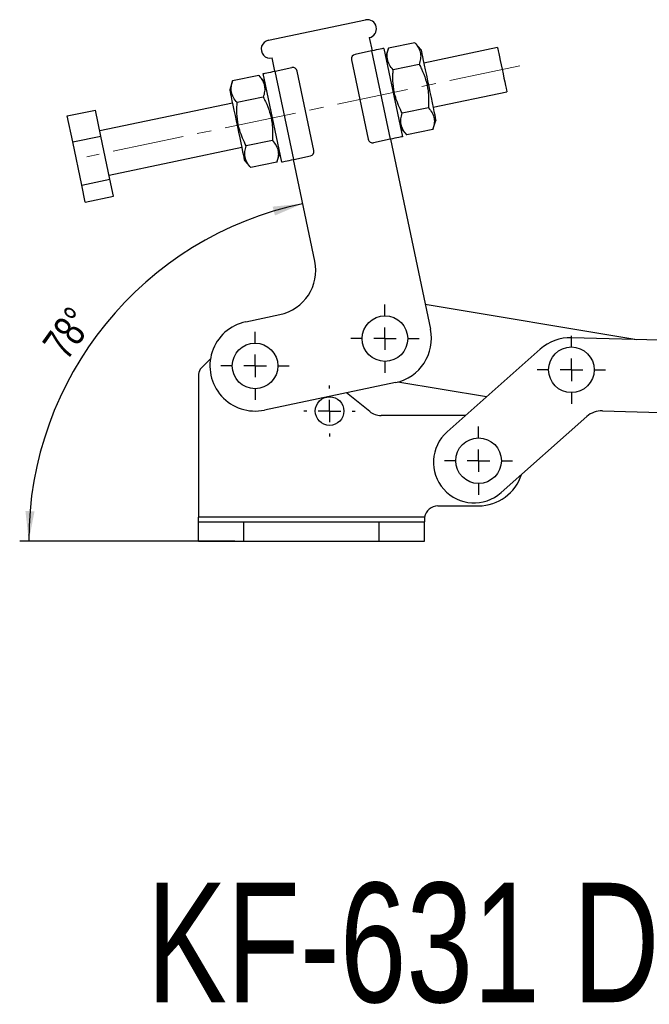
# Model space of a CAD drawing. Header units: millimetres. Extents: x 43 to 389, y 20 to 288.
# Tile 15 of 19: x 253 to 322, y 66 to 175. Entities that reach past the tile are written whole.
import ezdxf

# ---------------------------------------------------------------- set-up
doc = ezdxf.new("R2010")
doc.units = ezdxf.units.MM
doc.linetypes.add('CENTERX2', pattern=[20.32, 12.7, -2.54, 2.54, -2.54])
doc.layers.add('FORMATO', color=179, linetype='Continuous')
doc.styles.add('SLDTEXTSTYLE0', font='TXT', dxfattribs={"width": 0.75})
doc.dimstyles.new('SLDDIMSTYLE5', dxfattribs={"dimtxt": 3.5, "dimasz": 3.302, "dimexe": 0, "dimexo": 0.0625, "dimgap": 0.875, "dimtad": 1, "dimdec": 4, "dimlfac": 2, "dimzin": 12, "dimdsep": 46, "dimtxsty": 'SLDTEXTSTYLE0', "dimsah": 1, "dimcen": 0.09, "dimadec": 0, "dimazin": 3, "dimtfac": 1, "dimtdec": 0, "dimtofl": 0, "dimtmove": 0, "dimatfit": 3, "dimfxl": 0, "dimfrac": 2, "dimtolj": 1, "dimtzin": 12, "dimarcsym": 0})

# ---------------------------------------------------------------- blocks, each defined once
blk = doc.blocks.new('_D_11')
at = {"layer": 'FORMATO'}
blk.add_line((276.43, 117.74), (252.61, 117.74), dxfattribs=at)
blk.add_arc((291.79, 117.74), 38.18, 101.8498, 180, dxfattribs=at)
for points in [[(283.95, 155.11), (280.63, 154.78), (280.88, 153.8)], [(253.61, 117.74), (254.26, 121.02), (253.25, 121.06)]]:
    blk.add_solid(points, dxfattribs=at)
at = {"layer": 'FORMATO', "insert": (254.98, 139.65), "char_height": 3.5, "attachment_point": 1, "rotation": 54.5287, "style": 'SLDTEXTSTYLE0'}
blk.add_mtext('78°', dxfattribs=at)
blk = doc.blocks.new('SW_CENTERMARKSYMBOL_8')
at = {"layer": 'FORMATO', "color": 0}
for p, q in [((0, 2.5), (0, 2.8375)), ((0, 0), (0, 1.25)), ((-2.5, 0), (-2.8375, 0)), ((0, 0), (-1.25, 0)), ((0, 0), (0, -1.25)), ((0, 0), (1.25, 0)), ((2.5, 0), (2.8375, 0)), ((0, -2.5), (0, -2.8375))]:
    blk.add_line(p, q, dxfattribs=at)
blk = doc.blocks.new('SW_CENTERMARKSYMBOL_9')
at = {"layer": 'FORMATO', "color": 0}
for p, q in [((0, 2.5), (0, 3.775)), ((0, 0), (0, 1.25)), ((-2.5, 0), (-3.775, 0)), ((0, 0), (-1.25, 0)), ((0, 0), (0, -1.25)), ((0, 0), (1.25, 0)), ((2.5, 0), (3.775, 0)), ((0, -2.5), (0, -3.775))]:
    blk.add_line(p, q, dxfattribs=at)
blk = doc.blocks.new('SW_CENTERMARKSYMBOL_10')
at = {"layer": 'FORMATO', "color": 0}
for p, q in [((0, 2.5), (0, 3.775)), ((0, 0), (0, 1.25)), ((-2.5, 0), (-3.775, 0)), ((0, 0), (-1.25, 0)), ((0, 0), (0, -1.25)), ((0, 0), (1.25, 0)), ((2.5, 0), (3.775, 0)), ((0, -2.5), (0, -3.775))]:
    blk.add_line(p, q, dxfattribs=at)
blk = doc.blocks.new('SW_CENTERMARKSYMBOL_11')
at = {"layer": 'FORMATO', "color": 0}
for p, q in [((0, 2.5), (0, 3.775)), ((0, 0), (0, 1.25)), ((-2.5, 0), (-3.775, 0)), ((0, 0), (-1.25, 0)), ((0, 0), (0, -1.25)), ((0, 0), (1.25, 0)), ((2.5, 0), (3.775, 0)), ((0, -2.5), (0, -3.775))]:
    blk.add_line(p, q, dxfattribs=at)
blk = doc.blocks.new('SW_CENTERMARKSYMBOL_12')
at = {"layer": 'FORMATO', "color": 0}
for p, q in [((0, 2.5), (0, 3.775)), ((0, 0), (0, 1.25)), ((-2.5, 0), (-3.775, 0)), ((0, 0), (-1.25, 0)), ((0, 0), (0, -1.25)), ((0, 0), (1.25, 0)), ((2.5, 0), (3.775, 0)), ((0, -2.5), (0, -3.775))]:
    blk.add_line(p, q, dxfattribs=at)

msp = doc.modelspace()

# ---------------------------------------------------------------- linework, layer by layer
at = {"color": 7, "linetype": 'Continuous', "lineweight": 25}
for p, q in [((280.154648, 173.206714), (290.920231, 175.465522)), ((291.330923, 173.508142), (291.638942, 172.040106)), ((293.467472, 172.329226), (293.141051, 171.3335)), ((296.356696, 172.935435), (293.467472, 172.329226)), ((297.055809, 172.154886), (296.356696, 172.935435)), ((305.535885, 172.401489), (297.363828, 170.68685)), ((280.873359, 169.781302), (280.565339, 171.249335)), ((291.590008, 172.029839), (289.754965, 171.644816)), ((291.590008, 172.029839), (293.643467, 162.242947)), ((292.935706, 172.31219), (294.989166, 162.525297)), ((280.922293, 169.791569), (282.757336, 170.176593)), ((289.368294, 171.0528), (291.216407, 162.244593)), ((296.860561, 170.53399), (293.971338, 169.927781)), ((279.082827, 169.311081), (276.193603, 168.704872)), ((279.781941, 168.530529), (279.082827, 169.311081)), ((281.630055, 159.722324), (279.576595, 169.509218)), ((282.975753, 160.004675), (280.922293, 169.791569)), ((285.197467, 160.981716), (283.349353, 169.789923)), ((276.193603, 168.704872), (275.867183, 167.709143)), ((279.586693, 166.909633), (276.697468, 166.303424)), ((298.390558, 165.793405), (306.562616, 167.508045)), ((276.175202, 166.241111), (261.49486, 163.160921)), ((257.875979, 164.82524), (261.007784, 165.482347)), ((258.480985, 161.941753), (257.875979, 164.82524)), ((261.61279, 162.598859), (261.007784, 165.482347)), ((297.868292, 165.731092), (294.979068, 165.124883)), ((298.372157, 163.329644), (298.698577, 164.325369)), ((258.480985, 161.941753), (261.61279, 162.598859)), ((262.613232, 157.830709), (261.61279, 162.598859)), ((294.78382, 163.503987), (295.482934, 162.723434)), ((298.372157, 163.329644), (295.482934, 162.723434)), ((259.481425, 157.173601), (258.480985, 161.941753)), ((280.594423, 162.106735), (277.705199, 161.500526)), ((293.643467, 162.242947), (291.808425, 161.857923)), ((293.692402, 162.253213), (298.107341, 141.21139)), ((262.521591, 158.267473), (277.201932, 161.347664)), ((281.098289, 159.705288), (281.424709, 160.701013)), ((282.975753, 160.004675), (284.810796, 160.389698)), ((277.509951, 159.87963), (278.209065, 159.099079)), ((281.098289, 159.705288), (278.209065, 159.099079)), ((285.288297, 148.739479), (282.926818, 159.994408)), ((259.481425, 157.173601), (262.613232, 157.830709)), ((259.876861, 155.28894), (259.481425, 157.173601)), ((263.008666, 155.946045), (262.613232, 157.830709)), ((259.876861, 155.28894), (263.008666, 155.946045)), ((297.528263, 143.971305), (320.973853, 140.056799)), ((277.653626, 142.028719), (281.42158, 142.819302)), ((327.959618, 139.864167), (313.729106, 140.256571)), ((299.945148, 129.824636), (310.270736, 138.996648)), ((273.740803, 137.910399), (272.732792, 136.929744)), ((272.430104, 136.212977), (272.430104, 120.364772)), ((294.240624, 135.291213), (279.707086, 132.241825)), ((304.321932, 133.712445), (294.498684, 135.352548)), ((291.377138, 132.075398), (288.793815, 134.148378)), ((317.14545, 132.159325), (327.739103, 131.867207)), ((301.983509, 131.635272), (292.628854, 131.635272)), ((315.416266, 131.529364), (305.922134, 123.095917)), ((298.930105, 121.635272), (303.430105, 121.635272)), ((272.430104, 119.864772), (272.430104, 120.364772)), ((297.447766, 120.364772), (272.430104, 120.364772)), ((297.447766, 120.364772), (297.430105, 119.980597)), ((297.447766, 120.364772), (297.430105, 120.291596)), ((297.447766, 120.364772), (297.430105, 119.980597)), ((297.430105, 120.291596), (297.430105, 119.864772)), ((272.430104, 117.739772), (272.430104, 119.864772)), ((272.430104, 119.864772), (277.430105, 119.864772)), ((277.430105, 117.739772), (277.430105, 119.864772)), ((277.430105, 119.864772), (292.430105, 119.864772)), ((292.430105, 117.739772), (292.430105, 119.864772)), ((292.430105, 119.864772), (297.430105, 119.864772)), ((297.430105, 117.739772), (297.430105, 119.864772)), ((272.430104, 117.739772), (277.430105, 117.739772)), ((277.430105, 117.739772), (292.430105, 117.739772)), ((292.430105, 117.739772), (297.430105, 117.739772))]:
    msp.add_line(p, q, dxfattribs=at)
at = {"color": 7, "linetype": 'Continuous', "lineweight": 25, "flags": 128}
for points in [[(305.535885, 172.401489), (305.540713, 172.378482), (305.565261, 172.261481), (305.609625, 172.050045), (305.671986, 171.75283), (305.749793, 171.382), (305.839859, 170.952739), (305.938497, 170.482618), (306.041671, 169.990891), (306.145154, 169.497681), (306.244713, 169.023187), (306.336267, 168.586833), (306.41607, 168.206481), (306.480859, 167.897703), (306.527974, 167.673142), (306.555493, 167.541993), (306.562616, 167.508045)], [(292.935706, 172.31219), (292.909849, 172.306766), (292.833271, 172.290699), (292.708915, 172.264607), (292.54156, 172.229492), (292.337638, 172.186707), (292.104984, 172.137891), (291.852541, 172.084925), (291.590008, 172.029839)], [(297.055809, 172.154886), (297.066447, 172.104192), (297.098081, 171.953419), (297.149894, 171.706473), (297.220544, 171.369751), (297.308201, 170.951975), (297.410595, 170.463966), (297.525073, 169.918356), (297.64867, 169.329283), (297.778187, 168.711999), (297.910268, 168.082496), (298.041491, 167.457075), (298.16846, 166.851935), (298.287886, 166.282748), (298.396674, 165.764259), (298.492008, 165.309889), (298.571419, 164.931414), (298.63285, 164.638632), (298.674709, 164.439124), (298.695914, 164.338065), (298.698577, 164.325369)], [(279.576595, 169.509218), (279.602452, 169.514642), (279.67903, 169.53071), (279.803386, 169.556802), (279.970741, 169.591916), (280.174663, 169.634705), (280.407317, 169.683517), (280.65976, 169.736483), (280.922293, 169.791569)], [(275.867183, 167.709143), (275.87782, 167.658449), (275.909455, 167.507676), (275.961268, 167.260734), (276.031917, 166.924012), (276.119574, 166.506236), (276.221968, 166.018223), (276.336446, 165.472613), (276.460043, 164.88354), (276.589561, 164.26626), (276.721641, 163.636756), (276.852865, 163.011336), (276.979834, 162.406194), (277.099259, 161.837007), (277.208048, 161.318516), (277.303382, 160.86415), (277.382793, 160.485673), (277.444224, 160.192889), (277.486083, 159.993385), (277.507288, 159.892324), (277.509951, 159.87963)], [(294.989166, 162.525297), (294.963309, 162.519872), (294.886731, 162.503804), (294.762375, 162.477712), (294.59502, 162.442598), (294.391098, 162.399811), (294.158444, 162.350997), (293.906001, 162.298031), (293.643467, 162.242947)], [(281.630055, 159.722324), (281.655912, 159.72775), (281.73249, 159.743817), (281.856846, 159.769909), (282.024201, 159.805022), (282.228123, 159.847808), (282.460777, 159.896623), (282.71322, 159.949591), (282.975753, 160.004675)]]:
    msp.add_lwpolyline(points, dxfattribs=at)
at = {"color": 7, "linetype": 'Continuous', "lineweight": 25}
for centre, radius in [((293.067091, 140.153858), 2.525), ((278.680356, 137.135272), 2.525), ((313.711587, 136.705705), 2.525), ((286.930105, 132.135272), 1.5875), ((303.430105, 126.635272), 2.525)]:
    msp.add_circle(centre, radius, dxfattribs=at)
for centre, radius, start, end in [((291.125577, 174.486831), 1, 281.84975441, 101.84975441), ((280.359993, 172.228025), 1, 101.84975441, 281.84975441), ((289.857638, 171.155472), 0.5, 101.84975441, 191.84975441), ((282.860009, 169.687248), 0.5, 11.84975441, 101.84975441), ((291.705752, 162.347267), 0.5, 191.84975441, 281.84975441), ((284.708123, 160.879043), 0.5, 281.84975441, 11.84975441), ((280.39485, 147.712749), 5, 281.84975441, 11.84975441), ((278.680356, 137.135272), 5, 101.84975441, 281.84975441), ((293.213894, 140.18466), 5, 281.84975441, 11.84975441), ((313.591283, 135.258471), 5, 88.42047695, 131.61404203), ((273.430105, 136.212977), 1, 134.21184298, 180), ((292.628854, 133.635272), 2, 231.25480857, 270), ((317.076539, 129.660275), 2.5, 88.42047695, 131.61404203), ((302.933641, 126.460276), 4.5, 131.61404203, 311.61404203), ((303.430105, 126.635272), 5, 270, 342.27214028), ((298.930105, 120.135272), 1.5, 90, 171.19917881)]:
    msp.add_arc(centre, radius, start, end, dxfattribs=at)
for points, knots in [([(293.971338, 169.927781), (293.820303, 170.113696), (293.514959, 170.489558), (293.304605, 171.097229), (293.295868, 171.718486), (293.409922, 172.124406), (293.467472, 172.329226)], [0, 0, 0, 0, 0.2646051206, 0.5349476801, 0.7653432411, 1, 1, 1, 1]), ([(296.356696, 172.935435), (296.50773, 172.749521), (296.813074, 172.373662), (297.023428, 171.765986), (297.032165, 171.14473), (296.918111, 170.73881), (296.860561, 170.53399)], [0, 0, 0, 0, 0.2646046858, 0.5349476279, 0.7653432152, 1, 1, 1, 1]), ([(296.860561, 170.53399), (296.944953, 170.369744), (297.220107, 169.83423), (297.601224, 168.873187), (297.846622, 167.735503), (297.91825, 166.677389), (297.885005, 166.047678), (297.868292, 165.731092)], [0, 0, 0, 0, 0.1112581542, 0.362750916, 0.6203151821, 0.8091146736, 1, 1, 1, 1]), ([(279.082827, 169.311081), (279.233861, 169.125166), (279.539205, 168.749305), (279.749559, 168.141629), (279.758296, 167.520373), (279.644242, 167.114452), (279.586693, 166.909633)], [0, 0, 0, 0, 0.2646049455, 0.5349477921, 0.7653432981, 1, 1, 1, 1]), ([(294.979068, 165.124883), (294.837898, 165.405167), (294.554246, 165.968338), (294.197566, 166.955797), (293.961789, 168.098448), (293.922724, 169.131877), (293.96008, 169.743469), (293.971338, 169.927781)], [0, 0, 0, 0, 0.1889638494, 0.3796820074, 0.630819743, 0.8887419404, 1, 1, 1, 1]), ([(276.697468, 166.303424), (276.546434, 166.489339), (276.241091, 166.865201), (276.030736, 167.472872), (276.022, 168.094128), (276.136054, 168.500051), (276.193603, 168.704872)], [0, 0, 0, 0, 0.2646049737, 0.5349474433, 0.7653429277, 1, 1, 1, 1]), ([(279.586693, 166.909633), (279.671084, 166.745387), (279.946239, 166.209873), (280.327355, 165.248829), (280.572753, 164.111146), (280.644381, 163.053032), (280.611137, 162.423321), (280.594423, 162.106735)], [0, 0, 0, 0, 0.111258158, 0.3627508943, 0.6203151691, 0.8091146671, 1, 1, 1, 1]), ([(277.705199, 161.500526), (277.564029, 161.780811), (277.280378, 162.343982), (276.923696, 163.33144), (276.68792, 164.474092), (276.648855, 165.507521), (276.686211, 166.119112), (276.697468, 166.303424)], [0, 0, 0, 0, 0.1889642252, 0.379682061, 0.6308197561, 0.8887426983, 1, 1, 1, 1]), ([(295.482934, 162.723434), (295.331899, 162.90935), (295.026555, 163.285211), (294.816201, 163.892887), (294.807464, 164.514143), (294.921518, 164.920063), (294.979068, 165.124883)], [0, 0, 0, 0, 0.2646049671, 0.5349478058, 0.765343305, 1, 1, 1, 1]), ([(297.868292, 165.731092), (298.019326, 165.545177), (298.32467, 165.169316), (298.535024, 164.561639), (298.543761, 163.940388), (298.429707, 163.534465), (298.372157, 163.329644)], [0, 0, 0, 0, 0.2646049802, 0.5349478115, 0.765342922, 1, 1, 1, 1]), ([(278.209065, 159.099079), (278.05803, 159.284993), (277.752686, 159.660853), (277.542334, 160.26853), (277.533595, 160.889783), (277.64765, 161.295705), (277.705199, 161.500526)], [0, 0, 0, 0, 0.2646048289, 0.5349477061, 0.7653430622, 1, 1, 1, 1]), ([(280.594423, 162.106735), (280.745458, 161.92082), (281.050801, 161.544958), (281.261155, 160.937285), (281.269893, 160.316028), (281.155839, 159.910108), (281.098289, 159.705288)], [0, 0, 0, 0, 0.2646050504, 0.5349477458, 0.7653432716, 1, 1, 1, 1])]:
    msp.add_open_spline(points, degree=3, knots=knots, dxfattribs=at)
at = {"layer": 'FORMATO', "linetype": 'CENTERX2', "lineweight": 18, "ltscale": 0.625}
msp.add_line((308.006629, 170.365459), (260.050847, 160.303505), dxfattribs=at)

# ---------------------------------------------------------------- block references
at = {"layer": 'FORMATO'}
for name, p in [('SW_CENTERMARKSYMBOL_10', (293.067091, 140.153858)), ('SW_CENTERMARKSYMBOL_9', (278.680356, 137.135272)), ('SW_CENTERMARKSYMBOL_11', (313.711587, 136.705705)), ('SW_CENTERMARKSYMBOL_8', (286.930105, 132.135272)), ('SW_CENTERMARKSYMBOL_12', (303.430105, 126.635272))]:
    msp.add_blockref(name, p, dxfattribs=at)

# ---------------------------------------------------------------- texts
at = {"layer": 'FORMATO', "insert": (266.691765, 79.881909), "char_height": 13.2291667, "attachment_point": 1, "style": 'SLDTEXTSTYLE0'}
msp.add_mtext('KF-631 DI', dxfattribs=at)

# ---------------------------------------------------------------- dimensions: what is measured, and where the dimension line sits
at = {"layer": 'FORMATO'}
dim = msp.add_angular_dim_2l(base=(262.153157, 141.805712), line1=((280.565339, 171.249336), (285.288297, 148.739479)), line2=((277.430105, 117.739772), (292.430105, 117.739772)), dimstyle='SLDDIMSTYLE5', dxfattribs=at)
dim.commit()
dim.dimension.update_dxf_attribs({"geometry": '_D_11', "text_midpoint": (260.699063, 139.89509), "dimtype": 162})

doc.saveas('drawing.dxf')
